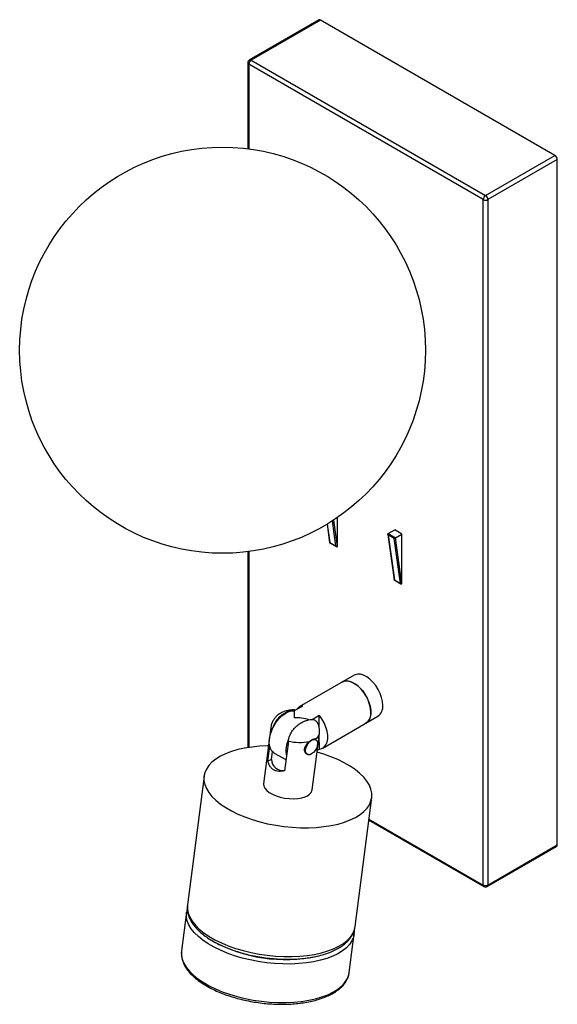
# Paper-space layout '_Isométrica' of a CAD drawing. Header units: millimetres. Extents: x -268 to -109, y -259 to 32.
import ezdxf

# ---------------------------------------------------------------- set-up
doc = ezdxf.new("R2010")
doc.units = ezdxf.units.MM

psp = doc.layouts.new('_Isométrica')

# ---------------------------------------------------------------- linework, layer by layer
at = {"color": 7, "linetype": 'Continuous', "lineweight": 25}
for p, q in [((-179.43, 32.05), (-199.94, 20.21)), ((-178.93, 32), (-199.44, 20.16)), ((-109.64, -8), (-178.93, 32)), ((-200.44, 19.35), (-200.44, -6.03)), ((-130.85, -21.07), (-200.15, 18.94)), ((-199.44, 20.16), (-130.14, -19.84)), ((-130.14, -19.84), (-109.64, -8)), ((-108.93, -9.23), (-129.44, -21.07)), ((-108.93, -211.73), (-108.93, -9.23)), ((-130.85, -223.57), (-130.85, -21.07)), ((-129.44, -21.07), (-129.44, -223.57)), ((-173.98, -123.55), (-173.98, -115.04)), ((-177.01, -116.99), (-176.27, -122.43)), ((-158.95, -119.76), (-157.01, -118.64)), ((-154.89, -119.87), (-157.01, -118.64)), ((-159.03, -119.96), (-157.17, -133.45)), ((-158.95, -119.76), (-156.83, -120.99)), ((-157.15, -121.2), (-158.95, -120.15)), ((-158.95, -120.15), (-157.12, -133.43)), ((-155.32, -134.47), (-157.15, -121.2)), ((-156.85, -121), (-154.98, -134.62)), ((-156.83, -120.99), (-154.89, -119.87)), ((-154.89, -134.57), (-154.89, -119.87)), ((-176.26, -122.43), (-174.27, -123.58)), ((-176.21, -122.41), (-174.41, -123.45)), ((-174.07, -123.6), (-173.98, -123.55)), ((-200.44, -125.1), (-200.44, -182.97)), ((-157.17, -133.45), (-155.18, -134.61)), ((-157.12, -133.43), (-155.32, -134.47)), ((-154.98, -134.62), (-154.89, -134.57)), ((-169, -161.58), (-185.26, -170.96)), ((-186.74, -172.1), (-184.23, -170.65)), ((-186.74, -172.1), (-186.74, -174.15)), ((-181.47, -174.66), (-179.35, -173.43)), ((-179.33, -177.22), (-179.35, -173.43)), ((-178.26, -183.09), (-162, -173.7)), ((-193.66, -177.02), (-195.8, -193.64)), ((-181.42, -195.49), (-179.27, -178.87)), ((-179.3, -183.41), (-179.32, -179.22)), ((-194.51, -186.89), (-193.96, -182.62)), ((-188.47, -181.04), (-189.6, -189.79)), ((-180.6, -180.52), (-180.47, -180.61)), ((-180.45, -180.58), (-180.52, -180.54)), ((-180.35, -180.64), (-180.45, -180.58)), ((-193.47, -186.5), (-193.17, -184.14)), ((-192.62, -184.57), (-189.18, -186.53)), ((-182.93, -184.92), (-182.83, -184.98)), ((-179.9, -183.76), (-179.3, -183.41)), ((-194.51, -186.89), (-193.47, -186.5)), ((-213.4, -191.37), (-218.31, -229.43)), ((-168.72, -235.83), (-163.81, -197.76)), ((-164.67, -204.38), (-130.64, -224.03)), ((-129.64, -224.03), (-109.14, -212.19)), ((-129.44, -223.57), (-108.93, -211.73)), ((-218.59, -231.62), (-220.06, -243)), ((-218.6, -231.69), (-218.59, -231.62)), ((-170.47, -249.39), (-169, -238.02)), ((-169, -237.95), (-169, -238.02))]:
    psp.add_line(p, q, dxfattribs=at)
at = {"color": 8, "linetype": 'Continuous', "lineweight": 25}
for p, q in [((-200.15, 18.94), (-200.15, -6.07)), ((-174.41, -123.45), (-175.43, -116.01)), ((-175.14, -115.82), (-174.07, -123.6)), ((-176.96, -116.96), (-176.21, -122.41)), ((-200.15, -125.06), (-200.15, -182.92)), ((-164.63, -204.07), (-130.85, -223.57))]:
    psp.add_line(p, q, dxfattribs=at)
at = {"color": 7, "linetype": 'Continuous', "lineweight": 25, "flags": 128}
for points in [[(-158.95, -120.15), (-158.98, -120.11), (-159, -120.06), (-159.02, -120.01), (-159.03, -119.96), (-159.03, -119.91), (-159.03, -119.87), (-159.02, -119.83), (-159, -119.8), (-158.97, -119.78)], [(-160.55, -170.5), (-160.64, -169.36), (-160.9, -168.17), (-161.34, -166.95), (-161.92, -165.76), (-162.63, -164.64), (-163.44, -163.63), (-164.33, -162.76), (-165.26, -162.06), (-166.2, -161.57), (-167.12, -161.3), (-167.97, -161.26), (-168.74, -161.45), (-169, -161.58)], [(-172.53, -163.62), (-171.93, -163.37), (-171.12, -163.29), (-170.23, -163.44), (-169.3, -163.82), (-168.36, -164.41), (-167.44, -165.19), (-166.58, -166.13), (-165.81, -167.2), (-165.16, -168.36), (-164.65, -169.56), (-164.29, -170.77), (-164.11, -171.95), (-164.1, -173.04), (-164.28, -174), (-164.62, -174.82), (-165.13, -175.44), (-165.53, -175.74)], [(-164.08, -172.54), (-164.17, -171.4), (-164.44, -170.21), (-164.87, -168.99), (-165.45, -167.8), (-166.16, -166.68), (-166.98, -165.67), (-167.87, -164.8), (-168.8, -164.11), (-169.74, -163.61), (-170.65, -163.34), (-171.51, -163.3), (-172.28, -163.49), (-172.53, -163.62)], [(-192.62, -184.57), (-192.72, -184.51), (-193.31, -183.99), (-193.74, -183.27), (-194.01, -182.38), (-194.1, -181.35), (-194.02, -180.22), (-193.76, -179.02), (-193.34, -177.81), (-192.76, -176.62), (-192.06, -175.5), (-191.25, -174.49), (-190.37, -173.62), (-189.45, -172.92), (-188.51, -172.43), (-187.59, -172.15), (-186.74, -172.1)], [(-179.3, -183.41), (-178.53, -183.22), (-177.87, -182.8), (-177.36, -182.18), (-177.01, -181.36), (-176.83, -180.39), (-176.84, -179.29), (-177.02, -178.11), (-177.38, -176.89), (-177.91, -175.67), (-178.57, -174.5), (-179.35, -173.43)], [(-194.36, -182.47), (-194.68, -182.48), (-197.02, -182.58), (-199.27, -182.8), (-201.41, -183.14), (-203.44, -183.58), (-205.32, -184.13), (-207.04, -184.78), (-208.58, -185.53), (-209.94, -186.36), (-211.08, -187.27), (-212.01, -188.26), (-212.71, -189.3), (-213.19, -190.39), (-213.42, -191.52), (-213.42, -192.69), (-213.17, -193.87), (-212.69, -195.06), (-211.98, -196.24), (-211.05, -197.41), (-209.89, -198.55), (-208.54, -199.65), (-206.99, -200.7), (-205.26, -201.69), (-203.37, -202.62), (-201.34, -203.46), (-199.19, -204.22), (-196.94, -204.89), (-194.6, -205.46), (-192.21, -205.93), (-189.79, -206.28), (-187.35, -206.52), (-184.92, -206.65), (-182.53, -206.66), (-180.2, -206.55), (-177.95, -206.33), (-175.8, -206), (-173.78, -205.55), (-171.9, -205), (-170.18, -204.35), (-168.63, -203.6), (-167.28, -202.77), (-166.14, -201.86), (-166.14, -201.86)], [(-183.35, -183.83), (-183.27, -183.15), (-183.02, -182.43), (-182.63, -181.75), (-182.14, -181.18), (-181.6, -180.76), (-181.05, -180.55), (-180.55, -180.55), (-180.16, -180.78), (-179.91, -181.21), (-179.82, -181.79), (-179.9, -182.47), (-180.15, -183.19), (-180.54, -183.87), (-181.03, -184.44), (-181.58, -184.86), (-182.12, -185.07), (-182.62, -185.07), (-183.01, -184.84), (-183.26, -184.41), (-183.35, -183.83)], [(-166.14, -201.86), (-165.21, -200.88), (-164.5, -199.84), (-164.03, -198.74), (-163.8, -197.61), (-163.8, -196.45), (-164.04, -195.27), (-164.52, -194.08), (-165.23, -192.9), (-166.17, -191.73), (-167.32, -190.59), (-168.68, -189.49), (-170.23, -188.44), (-171.96, -187.44), (-173.84, -186.52), (-175.87, -185.67), (-178.02, -184.91), (-179.98, -184.32)], [(-195.8, -193.64), (-195.81, -193.71), (-195.74, -194.35), (-195.42, -195), (-194.88, -195.63), (-194.12, -196.23), (-193.17, -196.77), (-192.07, -197.23), (-190.85, -197.61), (-189.56, -197.88), (-188.23, -198.04), (-186.91, -198.08), (-185.66, -198), (-184.5, -197.8), (-183.48, -197.49)]]:
    psp.add_lwpolyline(points, dxfattribs=at)
at = {"color": 8, "linetype": 'Continuous', "lineweight": 25, "flags": 128}
for points in [[(-218.31, -229.43), (-218.33, -229.59), (-218.32, -230.75), (-218.08, -231.93), (-217.6, -233.12), (-216.89, -234.3), (-215.95, -235.47), (-214.8, -236.61), (-213.44, -237.71), (-211.89, -238.76), (-210.17, -239.76), (-208.28, -240.68), (-206.25, -241.53), (-204.1, -242.29), (-201.85, -242.96), (-199.51, -243.53), (-197.12, -243.99), (-194.69, -244.34), (-192.26, -244.59), (-189.83, -244.71), (-187.44, -244.72), (-185.11, -244.62), (-182.86, -244.4), (-180.71, -244.06), (-178.69, -243.62), (-176.8, -243.06), (-175.08, -242.41), (-173.54, -241.67), (-172.19, -240.84), (-171.04, -239.92)], [(-169, -238.02), (-169.22, -238.99), (-169.69, -240.09), (-170.4, -241.13), (-171.32, -242.11), (-172.47, -243.02), (-173.82, -243.86), (-175.36, -244.6), (-177.09, -245.25), (-178.97, -245.8), (-180.99, -246.25), (-183.14, -246.58), (-185.39, -246.8), (-187.72, -246.91), (-190.11, -246.9), (-192.54, -246.77), (-194.98, -246.53), (-197.4, -246.18), (-199.79, -245.71), (-202.13, -245.14), (-204.38, -244.48), (-206.53, -243.71), (-208.56, -242.87), (-210.45, -241.94), (-212.18, -240.95), (-213.73, -239.9), (-215.08, -238.8), (-216.24, -237.66), (-217.17, -236.49), (-217.88, -235.31), (-218.36, -234.12), (-218.61, -232.94), (-218.61, -231.78), (-218.6, -231.69)], [(-220.06, -243), (-220.08, -243.15), (-220.07, -244.31), (-219.83, -245.49), (-219.35, -246.68), (-218.64, -247.87), (-217.7, -249.03), (-216.55, -250.17), (-215.19, -251.27), (-213.64, -252.32), (-211.92, -253.32), (-210.03, -254.24), (-208, -255.09), (-205.85, -255.85), (-203.59, -256.52), (-201.26, -257.09), (-198.87, -257.55), (-196.44, -257.91), (-194, -258.15), (-191.58, -258.28), (-189.19, -258.29), (-186.86, -258.18), (-184.61, -257.96), (-182.46, -257.62), (-180.43, -257.18), (-178.55, -256.63), (-176.83, -255.98), (-175.29, -255.23), (-173.94, -254.4), (-172.79, -253.49), (-171.86, -252.51), (-171.16, -251.46), (-170.69, -250.37), (-170.47, -249.39)]]:
    psp.add_lwpolyline(points, dxfattribs=at)
at = {"color": 7, "linetype": 'Continuous', "lineweight": 25}
psp.add_circle((-207.93, -65.57), 60, dxfattribs=at)
for centre, radius, start, end in [((-179.23, 31.59), 0.503, 54.3824, 114.3071), ((-199.44, 19.35), 1, 119.9973, 180), ((-198.61, 18.87), 1.54, 122.6055, 177.3945), ((-110.47, -9.3), 1.54, 2.6055, 57.3945), ((-129.32, -21.14), 1.54, 122.6055, 177.3945), ((-130.97, -21.14), 1.54, 2.6055, 57.3945), ((-130.14, -19.7), 1.54, 242.6097, 297.3903), ((-158.83, -119.97), 0.234, 120.1157, 126.8803), ((-158.77, -118.43), 3.2, 300.3697, 306.6344), ((-156.71, -121.19), 0.234, 120.1157, 126.8803), ((-176.28, -122.33), 0.0982, 276.9796, 309.3543), ((-174.15, -123.32), 0.295, 207.1101, 279.8881), ((-174.19, -123.39), 0.239, 293.1848, 299.8815), ((-157.19, -133.36), 0.0982, 276.9796, 309.3543), ((-155.06, -134.34), 0.295, 207.1101, 279.8881), ((-155.1, -134.41), 0.239, 293.1848, 299.8815), ((-184.05, -173.07), 2.42, 94.1892, 145.8054), ((-164, -170.87), 3.47, 305.1831, 6.1291), ((-186.62, -190.16), 16.01, 74.5912, 90.4354), ((-167.53, -172.91), 3.47, 305.1831, 6.1291), ((-181.09, -183.96), 8.11, 153.7044, 191.0353), ((-185.13, -167.69), 13.76, 255.9363, 282.2525), ((-190.2, -186.42), 3.27, 181.4068, 281.0284), ((-184.14, -194.75), 2.82, 283.453, 344.7047), ((-109.41, -211.79), 0.48, 304.0564, 7.2558), ((-130.14, -222.2), 1.54, 242.6097, 297.3903), ((-130.14, -223.16), 1, 240.0027, 299.9973)]:
    psp.add_arc(centre, radius, start, end, dxfattribs=at)
at = {"color": 8, "linetype": 'Continuous', "lineweight": 25}
for centre, radius, start, end in [((-199.94, 19.4), 0.503, 185.6948, 245.6253), ((-199.73, 19.75), 0.503, 54.3824, 114.3071), ((-191.85, -177.22), 1.82, 173.4842, 208.4156), ((-181.61, -178.35), 2.39, 295.0497, 347.6377), ((-130.36, -223.62), 0.493, 173.7012, 234.9867), ((-129.93, -223.62), 0.493, 305.0133, 6.2988), ((-175.39, -234.76), 6.75, 310.0424, 350.8737), ((-189.31, -200.6), 45, 240.9137, 281.9708)]:
    psp.add_arc(centre, radius, start, end, dxfattribs=at)
at = {"color": 7, "linetype": 'Continuous', "lineweight": 25}
for points, knots in [([(-186.43, -171.88), (-186.51, -171.87), (-187.02, -171.82), (-187.94, -171.89), (-189.12, -172.1), (-190.19, -172.48), (-191.14, -172.99), (-191.96, -173.64), (-192.65, -174.42), (-193.18, -175.31), (-193.53, -176.19), (-193.6, -176.77), (-193.63, -177.02)], [0, 0, 0, 0, 0.023744, 0.153807, 0.277417, 0.393766, 0.503503, 0.610108, 0.715472, 0.820454, 0.925414, 1, 1, 1, 1]), ([(-186.43, -171.9), (-186.49, -171.89), (-186.81, -171.82), (-187.5, -171.98), (-188.43, -172.26), (-189.4, -172.7), (-190.48, -173.34), (-191.63, -174.38), (-192.63, -175.82), (-193.16, -177.05), (-193.28, -177.68), (-193.31, -177.84)], [0, 0, 0, 0, 0.027797, 0.142644, 0.260031, 0.379537, 0.501305, 0.657232, 0.814085, 0.953618, 1, 1, 1, 1]), ([(-188.47, -181.04), (-188.47, -181), (-188.4, -180.52), (-188.14, -179.56), (-187.45, -178.21), (-186.5, -176.99), (-185.45, -176.09), (-184.43, -175.49), (-183.46, -175.07), (-182.48, -174.75), (-181.46, -174.6), (-180.45, -174.8), (-180.02, -175.4), (-179.81, -175.7)], [0, 0, 0, 0, 0.009122, 0.105573, 0.202155, 0.301549, 0.408247, 0.495132, 0.583931, 0.676119, 0.770111, 0.885698, 1, 1, 1, 1]), ([(-179.3, -178.86), (-179.28, -178.75), (-179.19, -178.29), (-179.25, -177.47), (-179.44, -176.51), (-179.71, -175.94), (-179.82, -175.69)], [0, 0, 0, 0, 0.1029, 0.431317, 0.744788, 1, 1, 1, 1]), ([(-181.83, -184.96), (-181.85, -184.98), (-182.05, -185.11), (-182.47, -185.1), (-183.01, -184.93), (-183.45, -184.48), (-183.69, -183.84), (-183.66, -183.1), (-183.37, -182.38), (-182.87, -181.7), (-182.44, -181.33), (-182.21, -181.14)], [0, 0, 0, 0, 0.014278, 0.133181, 0.25207, 0.376591, 0.504786, 0.628247, 0.74573, 0.865371, 1, 1, 1, 1]), ([(-180.6, -180.52), (-180.69, -180.5), (-180.8, -180.5), (-181.04, -180.53), (-181.17, -180.56), (-181.45, -180.67), (-181.6, -180.74), (-181.9, -180.92), (-182.05, -181.02), (-182.21, -181.14)], [0, 0, 0, 0, 0.25, 0.25, 0.5, 0.5, 0.75, 0.75, 1, 1, 1, 1]), ([(-189.6, -189.79), (-189.88, -189.88), (-190.17, -189.94), (-190.73, -190.02), (-191.01, -190.03), (-191.57, -190), (-191.83, -189.95), (-192.22, -189.84), (-192.34, -189.8), (-192.58, -189.69), (-192.7, -189.63), (-193.04, -189.43), (-193.25, -189.27), (-193.62, -188.9), (-193.79, -188.68), (-194.21, -188), (-194.4, -187.47), (-194.51, -186.89)], [0, 0, 0, 0, 0.125, 0.125, 0.25, 0.25, 0.375, 0.375, 0.4375, 0.4375, 0.5, 0.5, 0.625, 0.625, 0.75, 0.75, 1, 1, 1, 1]), ([(-218.3, -229.45), (-218.33, -229.78), (-218.41, -230.51), (-218.26, -231.66), (-217.92, -232.87), (-217.37, -234.07), (-216.61, -235.26), (-215.64, -236.43), (-214.47, -237.57), (-213.11, -238.66), (-211.58, -239.69), (-209.9, -240.66), (-208.08, -241.56), (-206.13, -242.37), (-204.08, -243.1), (-201.94, -243.75), (-199.74, -244.3), (-197.48, -244.75), (-195.19, -245.1), (-192.88, -245.35), (-190.58, -245.49), (-188.31, -245.52), (-186.08, -245.45), (-183.91, -245.27), (-181.82, -244.98), (-179.83, -244.58), (-177.95, -244.08), (-176.19, -243.48), (-174.58, -242.77), (-173.13, -241.96), (-172.09, -241.22), (-171.55, -240.74), (-171.38, -240.59)], [0, 0, 0, 0, 0.026127, 0.057618, 0.089383, 0.121818, 0.155094, 0.189129, 0.223677, 0.25847, 0.293298, 0.328056, 0.362719, 0.397285, 0.431769, 0.466185, 0.500551, 0.534883, 0.569194, 0.603501, 0.637815, 0.672148, 0.706516, 0.740934, 0.775421, 0.809995, 0.844677, 0.879481, 0.914416, 0.949463, 0.984524, 1, 1, 1, 1]), ([(-218.35, -230.59), (-218.39, -230.69), (-218.52, -231.05), (-218.55, -231.43), (-218.58, -231.7)], [0, 0, 0, 0, 0.277881, 1, 1, 1, 1]), ([(-171.38, -240.59), (-171.19, -240.41), (-170.65, -239.9), (-169.92, -238.99), (-169.27, -237.85), (-168.87, -236.78), (-168.78, -236.09), (-168.74, -235.81)], [0, 0, 0, 0, 0.131783, 0.37474, 0.612978, 0.844543, 1, 1, 1, 1]), ([(-169.01, -237.94), (-168.97, -237.65), (-168.92, -237.31), (-168.96, -236.96), (-168.97, -236.9)], [0, 0, 0, 0, 0.846659, 1, 1, 1, 1]), ([(-220.04, -243.01), (-220.06, -243.15), (-220.15, -243.67), (-220.09, -244.61), (-219.85, -245.79), (-219.38, -246.97), (-218.71, -248.15), (-217.84, -249.3), (-216.75, -250.44), (-215.48, -251.53), (-214.03, -252.57), (-212.42, -253.56), (-210.66, -254.47), (-208.77, -255.32), (-206.77, -256.08), (-204.67, -256.77), (-202.49, -257.36), (-200.25, -257.85), (-197.97, -258.25), (-195.66, -258.55), (-193.36, -258.74), (-191.06, -258.82), (-188.81, -258.8), (-186.61, -258.68), (-184.48, -258.44), (-182.44, -258.1), (-180.51, -257.66), (-178.71, -257.12), (-177.04, -256.47), (-175.53, -255.73), (-174.18, -254.9), (-173.02, -253.98), (-172.05, -252.98), (-171.3, -251.91), (-170.78, -250.78), (-170.52, -249.93), (-170.49, -249.46), (-170.49, -249.38)], [0, 0, 0, 0, 0.010184, 0.038383, 0.066638, 0.095261, 0.124421, 0.154091, 0.184118, 0.214327, 0.244583, 0.274805, 0.304973, 0.335083, 0.365142, 0.395158, 0.425142, 0.455101, 0.485046, 0.514984, 0.544923, 0.57487, 0.604831, 0.634817, 0.664837, 0.694901, 0.72502, 0.755205, 0.785464, 0.815796, 0.846183, 0.876541, 0.906724, 0.936533, 0.965784, 0.994448, 1, 1, 1, 1])]:
    psp.add_open_spline(points, degree=3, knots=knots, dxfattribs=at)

doc.saveas('drawing.dxf')
